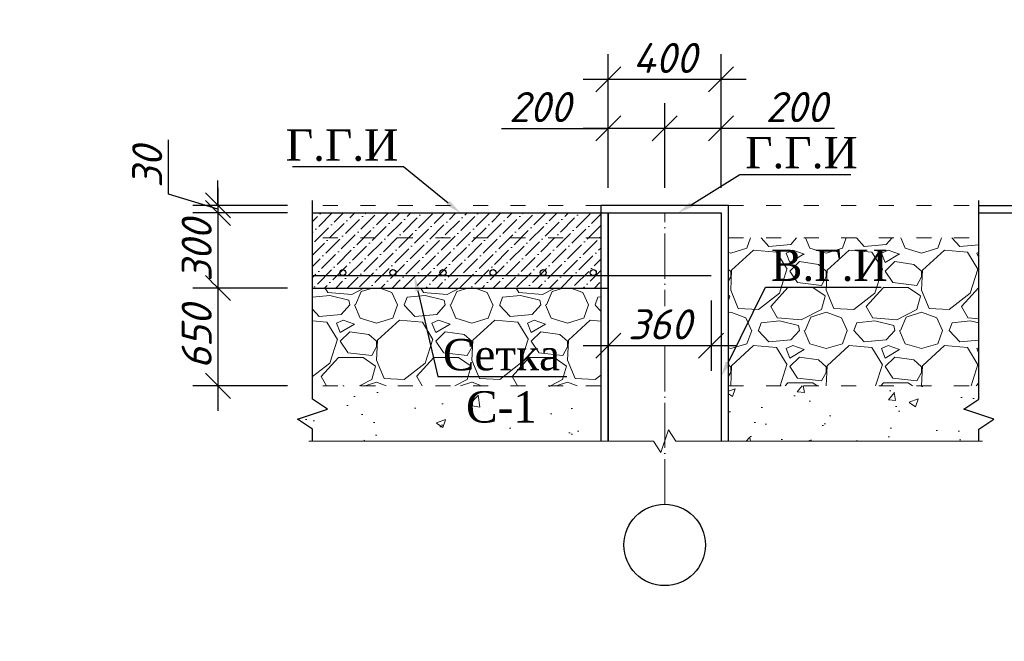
# Model space of a CAD drawing. Header units: millimetres. Extents: x 363306 to 7757304, y 1022887 to 1207196.
# Tile 125 of 256: x 907289 to 915151, y 1068692 to 1073654. Entities that reach past the tile are written whole.
import ezdxf
from ezdxf import colors
from ezdxf.entities.mleader import LeaderData, LeaderLine
from ezdxf.math import Vec2, Vec3

# ---------------------------------------------------------------- set-up
doc = ezdxf.new("R2010")
doc.units = ezdxf.units.MM
doc.linetypes.add('ACAD_ISO03W100', pattern=[30, 12, -18])
doc.linetypes.add('ACAD_ISO04W100', pattern=[30, 24, -3, 0, -3])
for name, color, linetype, lineweight in [('--фон', 250, 'Continuous', 0), ('.', 7, 'Continuous', 15), ('ACO-текст', 7, 'Continuous', 20), ('AR_hatch_0.05', 7, 'Continuous', 5), ('F OC', 6, 'ACAD_ISO04W100', 0), ('PLAN', 250, 'Continuous', 25), ('основной 0.30', 7, 'Continuous', 30)]:
    doc.layers.add(name, color=color, linetype=linetype, lineweight=lineweight)
doc.layers.add('0 @ 100', color=7, linetype='Continuous')
doc.layers.add('kcd_tx', color=7, linetype='Continuous')
doc.styles.add('PDF ISOCPEUR Italic', font='isocpeui.ttf')
doc.styles.get("Standard").update_dxf_attribs({"font": 'isocpeui.ttf'})
doc.styles.add('Times New Roman', font='times.ttf')
doc.styles.add('ГОСТ 2.304', font='isocpeui.ttf')
doc.dimstyles.new('Санжар', dxfattribs={"dimtxt": 240, "dimasz": 200, "dimexe": 200, "dimexo": 200, "dimgap": 50, "dimtad": 1, "dimdec": 0, "dimtxsty": 'Standard', "dimblk": 'OBLIQUE', "dimcen": 2.5, "dimdle": 200, "dimclrd": 152, "dimclre": 152, "dimclrt": 152, "dimadec": 0, "dimazin": 0, "dimtfac": 1, "dimtdec": 0, "dimtmove": 0, "dimatfit": 3, "dimldrblk": 'OBLIQUE', "dimfxl": 0, "dimlwd": 0, "dimlwe": 0, "dimarcsym": 0})
pattern_1 = [(50, (-932349.14, 46436.56), (728.73868, -63.75634), [76.2, -838.2]), (355, (-932349.14, 46436.56), (-140.97369, 764.22738), [60.96, -670.56234]), (100.451445, (-932288.4, 46431.24), (587.765, 700.471), [64.76004, -712.36098]), (46.1842, (-932349.1, 46639.8), (1084.31616, -168.1693), [114.3, -1257.3]), (96.63556, (-932258.8, 46625.7), (949.61654, 989.7045), [97.1401, -1068.54243]), (351.18415, (-932349.1, 46639.8), (949.61654, 989.7045), [91.43987, -1005.8389]), (21, (-932247.54, 46588.96), (606.45757, -409.0608), [76.2, -838.2]), (326, (-932247.54, 46588.96), (247.20811, 736.75186), [60.96, -670.56]), (71.451445, (-932197, 46554.9), (853.66568, 327.69108), [64.76004, -712.35975]), (37.5, (-932349.14, 46436.56), (12.354413, 338.220155), [0, -662.432, 0, -680.72, 0, -673.1]), (7.5, (-932349.14, 46436.56), (267.27865, 400.7223), [0, -388.112, 0, -647.192, 0, -256.54]), (327.5, (-932575.7, 46436.56), (542.36238, -22.914976), [0, -254, 0, -792.48, 0, -1051.56]), (317.5, (-932677.3, 46436.56), (592.51673, 101.70596), [0, -330.2, 0, -526.288, 0, -746.76])]

# ---------------------------------------------------------------- blocks, each defined once
blk = doc.blocks.new('_Oblique')
at = {"color": 0, "linetype": 'ByBlock', "lineweight": -2}
blk.add_line((-0.5, -0.5), (0.5, 0.5), dxfattribs=at)
blk = doc.blocks.new('*D649')
at = {"layer": 'Defpoints', "color": 0, "lineweight": 25, "transparency": 16777216}
for p in [(912439, 1072786.4), (912439, 1072111.2), (912889, 1072111.2)]:
    blk.add_point(p, dxfattribs=at)
at = {"layer": 'kcd_tx', "transparency": 16777216}
for p, q in [((912439, 1072311.2), (912439, 1072986.4)), ((912889, 1072311.2), (912889, 1072986.4)), ((913089, 1072786.4), (912239, 1072786.4)), ((913795.8, 1072786.4), (912889, 1072786.4))]:
    blk.add_line(p, q, dxfattribs=at)
at = {"layer": 'kcd_tx', "transparency": 16777216, "xscale": 200, "yscale": 200, "zscale": 200, "rotation": 180}
blk.add_blockref('_Oblique', (912439, 1072786.4), dxfattribs=at)
at = {"layer": 'kcd_tx', "transparency": 16777216, "xscale": 200, "yscale": 200, "zscale": 200}
blk.add_blockref('_Oblique', (912889, 1072786.4), dxfattribs=at)
at = {"layer": 'kcd_tx', "lineweight": 30, "transparency": 16777216, "insert": (913490.9, 1072956.4), "char_height": 240, "attachment_point": 5, "bg_fill": 3, "box_fill_scale": 1.1, "bg_fill_color": 256, "bg_fill_true_color": 13158600, "bg_fill_transparency": 0}
blk.add_mtext('200', dxfattribs=at)
blk = doc.blocks.new('*D650')
at = {"layer": 'Defpoints', "color": 0, "lineweight": 25, "transparency": 16777216}
for p in [(911989, 1072786.4), (911989, 1072111.2), (912439, 1072111.2)]:
    blk.add_point(p, dxfattribs=at)
at = {"layer": 'kcd_tx', "transparency": 16777216}
for p, q in [((911989, 1072311.2), (911989, 1072986.4)), ((912439, 1072311.2), (912439, 1072986.4)), ((911137, 1072786.4), (911989, 1072786.4)), ((912639, 1072786.4), (911789, 1072786.4))]:
    blk.add_line(p, q, dxfattribs=at)
at = {"layer": 'kcd_tx', "transparency": 16777216, "xscale": 200, "yscale": 200, "zscale": 200, "rotation": 180}
blk.add_blockref('_Oblique', (911989, 1072786.4), dxfattribs=at)
at = {"layer": 'kcd_tx', "transparency": 16777216, "xscale": 200, "yscale": 200, "zscale": 200}
blk.add_blockref('_Oblique', (912439, 1072786.4), dxfattribs=at)
at = {"layer": 'kcd_tx', "lineweight": 30, "transparency": 16777216, "insert": (911441.9, 1072956.4), "char_height": 240, "attachment_point": 5, "bg_fill": 3, "box_fill_scale": 1.1, "bg_fill_color": 256, "bg_fill_true_color": 13158600, "bg_fill_transparency": 0}
blk.add_mtext('200', dxfattribs=at)
blk = doc.blocks.new('*D651')
at = {"layer": 'Defpoints', "color": 0, "lineweight": 25, "transparency": 16777216}
for p in [(912889, 1073178.2), (911989, 1072111.2), (912889, 1072111.2)]:
    blk.add_point(p, dxfattribs=at)
at = {"layer": 'kcd_tx', "transparency": 16777216}
for p, q in [((911989, 1072311.2), (911989, 1073378.2)), ((912889, 1072311.2), (912889, 1073378.2)), ((911789, 1073178.2), (913089, 1073178.2))]:
    blk.add_line(p, q, dxfattribs=at)
at = {"layer": 'kcd_tx', "transparency": 16777216, "xscale": 200, "yscale": 200, "zscale": 200, "rotation": 180}
blk.add_blockref('_Oblique', (911989, 1073178.2), dxfattribs=at)
at = {"layer": 'kcd_tx', "transparency": 16777216, "xscale": 200, "yscale": 200, "zscale": 200}
blk.add_blockref('_Oblique', (912889, 1073178.2), dxfattribs=at)
at = {"layer": 'kcd_tx', "lineweight": 30, "transparency": 16777216, "insert": (912439, 1073348.2), "char_height": 240, "attachment_point": 5, "bg_fill": 3, "box_fill_scale": 1.1, "bg_fill_color": 256, "bg_fill_true_color": 13158600, "bg_fill_transparency": 0}
blk.add_mtext('400', dxfattribs=at)
blk = doc.blocks.new('*D793')
at = {"layer": 'Defpoints', "color": 0, "lineweight": 25, "transparency": 16777216}
for p in [(908872.2, 1072111.2), (909627.4, 1072171.2), (909627.4, 1072111.2)]:
    blk.add_point(p, dxfattribs=at)
at = {"layer": 'kcd_tx', "transparency": 16777216}
for p, q in [((908477.2, 1072259.7), (908477.2, 1072695.5)), ((908872.2, 1072171.2), (908872.2, 1072371.2)), ((908872.2, 1072141.2), (908477.2, 1072259.7)), ((909427.4, 1072171.2), (908672.2, 1072171.2)), ((909427.4, 1072111.2), (908672.2, 1072111.2)), ((908872.2, 1072171.2), (908872.2, 1072111.2)), ((908872.2, 1072171.2), (908872.2, 1072111.2)), ((908872.2, 1072111.2), (908872.2, 1071911.2))]:
    blk.add_line(p, q, dxfattribs=at)
at = {"layer": 'kcd_tx', "transparency": 16777216, "xscale": 200, "yscale": 200, "zscale": 200}
for p, rotation in [((908872.2, 1072171.2), 270), ((908872.2, 1072111.2), 90)]:
    blk.add_blockref('_Oblique', p, dxfattribs=dict(at, rotation=rotation))
at = {"layer": 'kcd_tx', "lineweight": 30, "transparency": 16777216, "insert": (908307.2, 1072477.6), "char_height": 240, "attachment_point": 5, "rotation": 90, "bg_fill": 3, "box_fill_scale": 1.1, "bg_fill_color": 256, "bg_fill_true_color": 13158600, "bg_fill_transparency": 0}
blk.add_mtext('30', dxfattribs=at)
blk = doc.blocks.new('*D652')
at = {"layer": 'Defpoints', "color": 0, "lineweight": 25, "transparency": 16777216}
for p in [(909627.4, 1072111.2), (908872.2, 1071511.2), (909627.4, 1071511.2)]:
    blk.add_point(p, dxfattribs=at)
at = {"layer": 'kcd_tx', "transparency": 16777216}
for p, q in [((908872.2, 1072311.2), (908872.2, 1071311.2)), ((909427.4, 1072111.2), (908672.2, 1072111.2)), ((909427.4, 1071511.2), (908672.2, 1071511.2))]:
    blk.add_line(p, q, dxfattribs=at)
at = {"layer": 'kcd_tx', "transparency": 16777216, "xscale": 200, "yscale": 200, "zscale": 200}
for p, rotation in [((908872.2, 1072111.2), 90), ((908872.2, 1071511.2), 270)]:
    blk.add_blockref('_Oblique', p, dxfattribs=dict(at, rotation=rotation))
at = {"layer": 'kcd_tx', "lineweight": 30, "transparency": 16777216, "insert": (908702.2, 1071811.2), "char_height": 240, "attachment_point": 5, "rotation": 90, "bg_fill": 3, "box_fill_scale": 1.1, "bg_fill_color": 256, "bg_fill_true_color": 13158600, "bg_fill_transparency": 0}
blk.add_mtext('300', dxfattribs=at)
blk = doc.blocks.new('*D653')
at = {"layer": 'Defpoints', "color": 0, "lineweight": 25, "transparency": 16777216}
for p in [(909627.4, 1071511.2), (908872.2, 1070731.2), (909627.4, 1070731.2)]:
    blk.add_point(p, dxfattribs=at)
at = {"layer": 'kcd_tx', "transparency": 16777216}
for p, q in [((908872.2, 1071711.2), (908872.2, 1070531.2)), ((909427.4, 1071511.2), (908672.2, 1071511.2)), ((909427.4, 1070731.2), (908672.2, 1070731.2))]:
    blk.add_line(p, q, dxfattribs=at)
at = {"layer": 'kcd_tx', "transparency": 16777216, "xscale": 200, "yscale": 200, "zscale": 200}
for p, rotation in [((908872.2, 1071511.2), 90), ((908872.2, 1070731.2), 270)]:
    blk.add_blockref('_Oblique', p, dxfattribs=dict(at, rotation=rotation))
at = {"layer": 'kcd_tx', "lineweight": 30, "transparency": 16777216, "insert": (908702.2, 1071121.2), "char_height": 240, "attachment_point": 5, "rotation": 90, "bg_fill": 3, "box_fill_scale": 1.1, "bg_fill_color": 256, "bg_fill_true_color": 13158600, "bg_fill_transparency": 0}
blk.add_mtext('650', dxfattribs=at)
blk = doc.blocks.new('*D654')
at = {"layer": 'Defpoints', "color": 0, "lineweight": 25, "transparency": 16777216}
for p in [(911989, 1071611.2), (912809, 1071611.2), (912809, 1071051.9)]:
    blk.add_point(p, dxfattribs=at)
at = {"layer": 'kcd_tx', "transparency": 16777216}
for p, q in [((911989, 1071411.2), (911989, 1070851.9)), ((912809, 1071411.2), (912809, 1070851.9)), ((911789, 1071051.9), (913009, 1071051.9))]:
    blk.add_line(p, q, dxfattribs=at)
at = {"layer": 'kcd_tx', "transparency": 16777216, "xscale": 200, "yscale": 200, "zscale": 200, "rotation": 180}
blk.add_blockref('_Oblique', (911989, 1071051.9), dxfattribs=at)
at = {"layer": 'kcd_tx', "transparency": 16777216, "xscale": 200, "yscale": 200, "zscale": 200}
blk.add_blockref('_Oblique', (912809, 1071051.9), dxfattribs=at)
at = {"layer": 'kcd_tx', "lineweight": 30, "transparency": 16777216, "insert": (912399, 1071221.9), "char_height": 240, "attachment_point": 5, "bg_fill": 3, "box_fill_scale": 1.1, "bg_fill_color": 256, "bg_fill_true_color": 13158600, "bg_fill_transparency": 0}
blk.add_mtext('360', dxfattribs=at)

msp = doc.modelspace()

# ---------------------------------------------------------------- hatches: boundary and pattern name
at = {"layer": 'AR_hatch_0.05', "ltscale": 100}
h = msp.add_hatch(dxfattribs=at)
h.set_pattern_fill('ANSI36', color=8, scale=20)
h.set_pattern_definition([(45, (-484406.9, 149473.17), (33.6759605, 123.4785217), [158.75, -31.75, 0, -31.75])])
h.paths.add_polyline_path([(911928.978, 1071911.205), (909627.359, 1071911.205), (909627.359, 1071511.205), (911928.978, 1071511.205)])
h.paths.add_polyline_path([(911928.978, 1072111.205), (909627.359, 1072111.205), (909627.359, 1071911.205), (911928.978, 1071911.205)])
h = msp.add_hatch(dxfattribs=at)
h.set_pattern_fill('GRAVEL', color=8, scale=30)
h.set_pattern_definition([(228.0127875, (-374270.37, 531672.825), (-6096.0000005, -6857.9999996), [102.51643, -10149.1451]), (184.969741, (-374338.95, 531596.625), (9143.9999964, 762.0000434), [175.9214, -17416.21467]), (132.510447, (-374514.21, 531581.385), (7620.0000032, -8381.999997), [124.04446, -12280.41684]), (267.273689, (-374811.39, 531390.885), (762.0000016, 15239.9999999), [160.20136, -15859.93123]), (292.8336542, (-374819.01, 531230.865), (-3810.0000003, 9143.9999999), [157.0901, -15551.94232]), (357.273689, (-374758.05, 531086.085), (-15239.9999999, 762.0000016), [160.20136, -15859.93123]), (37.6942405, (-374598.03, 531078.465), (-9905.99999956, -7620.00000057), [211.8581, -20973.9346]), (72.2553284, (-374430.39, 531208.005), (5334.00000143, 16763.99999954), [200.01586, -19801.577]), (121.4295656, (-374369.43, 531398.505), (-6096.0000009, 9905.9999995), [160.7439, -15913.6637]), (175.2363583, (-374453.25, 531535.665), (8382, -762.0000013), [183.514, -8992.1811]), (222.3974378, (-374636.13, 531550.905), (-9143.9999997, -8382.0000003), [237.32338, -23495.03175]), (138.814075, (-374057.01, 531383.265), (-5333.9999997, 4572.0000004), [81.00136, -8019.16975]), (171.4692344, (-374117.97, 531436.605), (9906.0000003, -1523.9999983), [154.1046, -15256.3917]), (225, (-374270.37, 531459.46), (-1e-13, -762), [107.7628, -969.86793]), (203.1985905, (-374323.71, 531550.9), (3810, 1524), [58.0324, -5745.1867]), (291.80141, (-374377.05, 531528.04), (-762, 2286), [82.0697, -4021.4259]), (30.963757, (-374346.57, 531451.84), (2286, 1524), [133.2959, -4309.88945]), (161.565051, (-374232.27, 531520.42), (1524, -762), [96.38614, -2313.26944]), (16.3895403, (-374819.01, 531528.045), (7620, 2286), [135.0264, -13367.648]), (70.346176, (-374689.47, 531566.145), (-3048.0000003, -8381.9999999), [113.2797, -11214.6647]), (293.1985905, (-374232.27, 531672.82), (-1524, 3810), [116.06403, -5687.15508]), (343.6104597, (-374186.55, 531566.145), (-7620.0000002, 2285.9999995), [135.0264, -13367.648]), (339.443955, (-374819.01, 531055.605), (-3810, 1524), [130.21056, -6380.3203]), (294.7751406, (-374697.09, 531009.885), (-3810.0000045, 8381.999998), [109.10164, -10801.078]), (66.8014095, (-374224.65, 530910.82), (1524, 3810), [116.06403, -5687.15508]), (17.3540246, (-374178.93, 531017.505), (-9905.9999998, -3048.0000006), [127.73482, -12645.7128]), (69.443955, (-374598.03, 530910.825), (-1524, -3810), [65.1053, -6445.42557]), (101.309932, (-374270.37, 530910.82), (-762, 3048), [38.8544, -3846.5985]), (165.963757, (-374277.99, 530948.92), (2286, -762), [157.0901, -2984.71638]), (186.009006, (-374430.39, 530987.025), (7620, 762.0000004), [145.5801, -14412.40946]), (303.690068, (-374346.57, 531383.26), (-762, 1524), [109.89716, -2637.5329]), (353.1572266, (-374285.61, 531291.825), (12954.0000001, -1523.9999993), [191.86703, -18994.8027]), (60.945396, (-374095.11, 531268.965), (-3048, -5334), [78.45247, -7766.8177]), (90, (-374057, 531337.54), (-762, 762), [45.72, -716.28]), (120.256437, (-374445.63, 531009.885), (3047.9999996, -5334.0000002), [105.8601, -10480.18223]), (48.0127875, (-374498.97, 531101.325), (6096.0000005, 6857.9999996), [205.03286, -10046.62866]), (0, (-374361.8, 531253.7), (762, 762), [198.12, -563.88]), (325.3048465, (-374163.69, 531253.725), (7620.0000029, -5333.9999959), [120.48287, -11927.795]), (254.054604, (-374064.63, 531185.14), (-762, -3048), [110.94872, -5436.495]), (207.6459754, (-374095.11, 531078.465), (-14478.0000005, -7619.999999), [180.64353, -17883.73933]), (175.4260787, (-374255.13, 530994.645), (-9906, 762), [191.10884, -18919.75394])])
h.paths.add_polyline_path([(914947.538, 1070731.176), (914947.538, 1071911.205), (912948.978, 1071911.205), (912948.978, 1070731.176)])
h = msp.add_hatch(dxfattribs=at)
h.set_pattern_fill('GRAVEL', color=8, scale=30)
h.set_pattern_definition([(228.0127875, (-931833.86, 47243.82), (-6096.0000005, -6857.9999996), [102.51643, -10149.1451]), (184.969741, (-931902.44, 47167.62), (9143.9999964, 762.0000434), [175.92142, -17416.21467]), (132.510447, (-932077.7, 47152.38), (7620.0000032, -8381.9999971), [124.04446, -12280.41684]), (267.273689, (-932374.88, 46961.88), (762.0000016, 15239.9999999), [160.20136, -15859.93123]), (292.8336542, (-932382.5, 46801.86), (-3810.0000003, 9143.99999987), [157.0901, -15551.94232]), (357.273689, (-932321.54, 46657.08), (-15239.9999999, 762.0000016), [160.20136, -15859.93123]), (37.6942405, (-932161.52, 46649.46), (-9905.99999956, -7620.00000057), [211.8581, -20973.9346]), (72.2553284, (-931993.88, 46779), (5334.00000143, 16763.99999954), [200.01586, -19801.57698]), (121.4295656, (-931932.92, 46969.5), (-6096.00000086, 9905.99999947), [160.7439, -15913.6637]), (175.2363583, (-932016.74, 47106.66), (8381.9999999, -762.0000013), [183.51398, -8992.18108]), (222.3974378, (-932199.62, 47121.9), (-9143.9999997, -8382.00000032), [237.32338, -23495.03175]), (138.814075, (-931620.5, 46954.26), (-5333.9999997, 4572.0000004), [81.00136, -8019.16975]), (171.4692344, (-931681.46, 47007.6), (9906.0000003, -1523.9999983), [154.1046, -15256.3917]), (225, (-931833.86, 47030.46), (-1e-13, -762), [107.7628, -969.86793]), (203.1985905, (-931887.2, 47121.9), (3810, 1523.9999997), [58.0324, -5745.1867]), (291.8014095, (-931940.54, 47099.04), (-762, 2286), [82.06969, -4021.4259]), (30.9637565, (-931910.06, 47022.84), (2286, 1524), [133.2959, -4309.88945]), (161.565051, (-931795.76, 47091.42), (1524, -762), [96.38614, -2313.26944]), (16.3895403, (-932382.5, 47099.04), (7620, 2286), [135.0264, -13367.648]), (70.346176, (-932252.96, 47137.14), (-3048.0000003, -8381.9999999), [113.27968, -11214.6647]), (293.1985905, (-931795.76, 47243.82), (-1523.9999997, 3810), [116.06403, -5687.15508]), (343.6104597, (-931750.04, 47137.14), (-7620.0000002, 2285.9999995), [135.0264, -13367.648]), (339.443955, (-932382.5, 46626.6), (-3810, 1524), [130.21056, -6380.3203]), (294.7751406, (-932260.58, 46580.88), (-3810.0000045, 8381.999998), [109.10164, -10801.07801]), (66.8014095, (-931788.14, 46481.82), (1523.9999998, 3810), [116.06403, -5687.15508]), (17.3540246, (-931742.42, 46588.5), (-9905.9999998, -3048.0000006), [127.73482, -12645.7128]), (69.443955, (-932161.52, 46481.82), (-1524, -3810), [65.10528, -6445.42557]), (101.3099325, (-931833.86, 46481.82), (-762, 3048), [38.85438, -3846.5985]), (165.963757, (-931841.48, 46519.92), (2286, -762), [157.0901, -2984.71638]), (186.009006, (-931993.88, 46558.02), (7619.99999996, 762.0000004), [145.5801, -14412.40946]), (303.690068, (-931910.06, 46954.26), (-762, 1524), [109.89716, -2637.5329]), (353.1572266, (-931849.1, 46862.82), (12954.0000001, -1523.99999932), [191.86703, -18994.80272]), (60.945396, (-931658.6, 46839.96), (-3048, -5334), [78.45247, -7766.8177]), (90, (-931620.5, 46908.54), (-762, 762), [45.72, -716.28]), (120.2564372, (-932009.12, 46580.88), (3047.9999996, -5334.0000002), [105.8601, -10480.18223]), (48.0127875, (-932062.46, 46672.32), (6096.0000005, 6857.9999996), [205.03286, -10046.62866]), (0, (-931925.3, 46824.7), (762, 762), [198.12, -563.88]), (325.3048465, (-931727.18, 46824.72), (7620.0000029, -5333.9999959), [120.48287, -11927.79502]), (254.054604, (-931628.12, 46756.14), (-762, -3048), [110.94872, -5436.495]), (207.6459754, (-931658.6, 46649.46), (-14478.00000053, -7619.999999), [180.64353, -17883.73933]), (175.4260787, (-931818.62, 46565.64), (-9906, 762), [191.10884, -18919.75394])])
h.paths.add_polyline_path([(909627.359, 1071511.205), (909627.359, 1070731.176), (911928.978, 1070731.176), (911928.978, 1071511.205)])
h = msp.add_hatch(dxfattribs=at)
h.set_pattern_fill('AR-CONC', color=8, scale=4)
h.set_pattern_definition(pattern_1)
h.paths.add_polyline_path([(909627.359, 1070289.064), (911928.978, 1070289.064), (911928.978, 1070731.176), (909627.359, 1070731.176), (909627.359, 1070625.614), (909747.359, 1070545.614), (909507.359, 1070465.614), (909627.359, 1070385.614)])
h = msp.add_hatch(dxfattribs=at)
h.set_pattern_fill('AR-CONC', color=8, scale=4)
h.set_pattern_definition(pattern_1)
h.paths.add_polyline_path([(914947.538, 1070289.064), (914947.538, 1070385.614), (915067.538, 1070465.614), (914827.538, 1070545.614), (914947.538, 1070625.614), (914947.538, 1070731.176), (912948.978, 1070731.176), (912948.978, 1070289.064)])

# ---------------------------------------------------------------- linework, layer by layer
at = {"layer": '.'}
msp.add_lwpolyline([(909597.359, 1070289.064), (912348.978, 1070289.064), (912408.978, 1070199.064), (912468.978, 1070379.064), (912528.978, 1070289.064), (914977.538, 1070289.064)], dxfattribs=at)
at = {"lineweight": 30, "ltscale": 100}
msp.add_line((909627.359, 1071511.205), (911988.978, 1071511.205), dxfattribs=at)
for points in [[(909627.359, 1070289.064), (909627.359, 1070385.614), (909507.359, 1070465.614), (909747.359, 1070545.614), (909627.359, 1070625.614), (909627.359, 1072211.205)], [(914947.538, 1070289.064), (914947.538, 1070385.614), (915067.538, 1070465.614), (914827.538, 1070545.614), (914947.538, 1070625.614), (914947.538, 1072211.205)]]:
    msp.add_lwpolyline(points)
at = {"color": 8, "ltscale": 100}
for points in [[(912948.978, 1070289.064), (912948.978, 1072171.205), (911928.978, 1072171.205), (911928.978, 1070289.064)], [(911988.978, 1072111.205), (911988.978, 1070289.064)], [(912888.978, 1072111.205), (912888.978, 1070289.064)]]:
    msp.add_lwpolyline(points, dxfattribs=at)
at = {"linetype": 'Continuous', "lineweight": 25, "ltscale": 100}
for points in [[(914947.538, 1072171.205), (915741.506, 1072171.205)], [(914947.538, 1072111.205), (915741.506, 1072111.205)]]:
    msp.add_lwpolyline(points, dxfattribs=at)
at = {"color": 1, "lineweight": 30, "ltscale": 100}
msp.add_lwpolyline([(909627.359, 1071611.205), (912808.978, 1071611.205)], dxfattribs=at)
for centre in [(909868.978, 1071635.205), (910268.978, 1071635.205), (910668.978, 1071635.205), (911068.978, 1071635.205), (911468.978, 1071635.205), (911868.978, 1071635.205)]:
    msp.add_circle(centre, 24, dxfattribs=at)
at = {"layer": 'F OC', "ltscale": 15, "transparency": 33554687}
msp.add_lwpolyline([(912438.978, 1069786.029), (912438.978, 1072111.205)], dxfattribs=at)
at = {"layer": 'PLAN', "color": 158, "lineweight": 30}
msp.add_circle((912438.978, 1069461.144), 324.885, dxfattribs=at)
at = {"layer": 'основной 0.30', "color": 8, "ltscale": 50, "transparency": 33554687}
for points in [[(911988.978, 1072111.205), (912888.978, 1072111.205), (912888.978, 1070289.064)], [(911988.978, 1070289.064), (911988.978, 1072111.205)]]:
    msp.add_lwpolyline(points, dxfattribs=at)
at = {"layer": 'основной 0.30', "linetype": 'ACAD_ISO03W100', "lineweight": 0, "ltscale": 10, "transparency": 33554687}
for points in [[(911928.978, 1071911.205), (909627.359, 1071911.205)], [(912948.978, 1071911.205), (914947.538, 1071911.205)], [(911928.978, 1070731.176), (909627.359, 1070731.176)], [(912948.978, 1070731.176), (914947.538, 1070731.176)]]:
    msp.add_lwpolyline(points, dxfattribs=at)

# ---------------------------------------------------------------- texts
at = {"layer": '0 @ 100', "color": 7, "insert": (761996.908, 1075986.433), "char_height": 318.940213, "width": 19697.5359, "attachment_point": 4, "style": 'ГОСТ 2.304'}
msp.add_mtext('\\pi5457.36288;{\\fISOCPEUR|b1|i1|c204|p34;Характеристика участка строительства:\\P\\pi0;\\P}Расчетная зимняя температура воздух 15 °С.\\PСкоростной напор ветра   - 38кг/м2.\\PВес снегового покрова    - 50кг/м2.\\PКлассификация зданий по функциональной пожарной опасности - Ф 4.1 \\PКоэффициент надежности по назначению - 0.95\\P\\P^IПроектом разработано подъёмник для мало мобильных граждан населения грузоподъемностью 250 кг. скоростью 0,25 см/с. Двери шахт подъёмника противопожарные с пределом огнестойкости El 30. Подъёмники оборудованы кабинами габаритами 1500х1500 мм, ширина дверей кабины обеспечивает проезд инвалидной коляски. Для экстренных случаев подъёмник оснащен дополнительным аккумулятором и механическим спуском для безопасного спуска пассажира в нулевую отметку. Так же в дверях подъёмника установлены замки датчики которые открываются с ключевыми картами, чтобы открыть двери подъёмника.\\P^IС внешней и внутренней стороны наружных стен предусмотрено обшивка из аквапанелей толщиной 12,5мм с утеплением из минераловатной ваты на кварцевой основе, А =0,040 Вт/мС, толщиной 100мм. (по теплотехническому расчету). Наружная отделка из органическое стекло.\\P^IПодрядчик обязан предоставить заказчику сертификаты соответствия и пожарной безопасности на фасадную систему и все применяемые в данной системе материалы и изделия.\\PКонструкции, изделия и материалы применены по действующим стандартам, ТУ, сертификатам. На путях эвакуации используются отделочные материалы, соответствующие требованиям п. 5.25 ШНК 2.01.02-04.\\PОтделка стен с внутренней стороны окраска водоэмульсионными красками светлых тонов. Во внутренней и наружной отделке использованы современные отделочные материалы используемые на территории Республики Узбекистан.\\P^IКрыша - скатная из металлических профилированных листов с полимерными покрытиями с обеих сторон толщ.0,55мм по металлическим конструкциям.\\P^IПо периметру наружных стен устраивается бетонная отмостка. Бетон кл.В 7,5 шириной 1000 мм, толщиной 50 мм по гравийному основанию толщиной 100 мм -150 мм.\\P^IВсе строительно-монтажные работы вести согласно указаний соответствующих строительных норм и проекта производства работ (П.П.Р.) на основании ШНК 3.01.01 - 03 и КМК 3.01.02 - 00.', dxfattribs=at)
at = {"layer": 'ACO-текст', "insert": (672490.308, 1084593.003), "char_height": 300, "width": 19682.58846, "attachment_point": 1, "style": 'PDF ISOCPEUR Italic'}
msp.add_mtext('\\pi-600,l900,t900;{\\H1.1429x;\\C0;Примечание:}\\P1.^IОбщие указания и грунтовые условия смотри на листе КP-7. \\P2.^IСоединения пересечений стержней арматуры выполнять вязаными стальной  отожженной проволокой d=0.8-1.0мм.\\P3.^IСтыки арматуры должны иметь длину перепуска  L=600мм для d=16А400, L=800мм для d=20А400, L=900мм для d=22А400 \\P4.^IСтыки стержней внахлестку должны располагаться вразбежку. При этом площадь сечения рабочих стержней, стыкуемых в одном месте, должна быть не более 50% общей плошади сечения арматуры. \\P5.^IУказания по выполнению арматурных, опалубочных, бетонных работ, допуски при установке арматуры и опалубки, устройству рабочих швов, уходу за бетоном см. КМК 3.03.01-98.', dxfattribs=at)

# ---------------------------------------------------------------- leaders
at = {"layer": '--фон'}
ml = msp.add_multileader_mtext('Standard', dxfattribs=at)
ml.set_content('Г.Г.И', color=256, style='Times New Roman')
ml.set_leader_properties()
ml.build(insert=Vec2(0, 0))
ml.multileader.update_dxf_attribs({"text_left_attachment_type": 6, "text_right_attachment_type": 6, "dogleg_length": 0.589, "arrow_head_size": 125, "scale": 100})
ctx = ml.context
ctx.base_point, ctx.scale, ctx.char_height, ctx.arrow_head_size, ctx.landing_gap_size, ctx.plane_origin = Vec3(909430.583, 1072478.312), 100, 250, 125, 0, Vec3(909180.839, 1074456.41)
ctx.left_attachment, ctx.right_attachment, ctx.text_align_type = 6, 6, 1
notes = []
notes.append((ctx, [(1, (1, 1, 0), (910354.129, 1072478.312), (-1, 0), 58.91, [(1, [(910808.169, 1072111.205)], 0, [])])]))
ctx.mtext.insert, ctx.mtext.alignment, ctx.mtext.flow_direction = Vec3(909862.901, 1072778.312), 2, 5
ml = msp.add_multileader_mtext('Standard', dxfattribs=at)
ml.set_content('В.Г.И', color=256, style='Times New Roman')
ml.set_leader_properties()
ml.build(insert=Vec2(0, 0))
ml.multileader.update_dxf_attribs({"text_left_attachment_type": 6, "text_right_attachment_type": 6, "dogleg_length": 0.589, "arrow_head_size": 125, "scale": 100})
ctx = ml.context
ctx.base_point, ctx.scale, ctx.char_height, ctx.arrow_head_size, ctx.landing_gap_size, ctx.plane_origin = Vec3(913304.056, 1071519.151), 100, 250, 125, 0, Vec3(913135.215, 1073329.328)
ctx.left_attachment, ctx.right_attachment, ctx.text_align_type = 6, 6, 1
notes.append((ctx, [(0, (1, 1, 0), (913245.146, 1071519.151), (1, 0), 58.91, [(1, [(912888.978, 1070803.976)], 0, [])])]))
ctx.mtext.insert, ctx.mtext.alignment, ctx.mtext.flow_direction = Vec3(913753.046, 1071819.151), 2, 5
ml = msp.add_multileader_mtext('Standard', dxfattribs=at)
ml.set_content('Сетка\\PС-1', color=256, style='Times New Roman')
ml.set_leader_properties()
ml.build(insert=Vec2(0, 0))
ml.multileader.update_dxf_attribs({"text_left_attachment_type": 6, "text_right_attachment_type": 6, "dogleg_length": 0.589, "arrow_head_size": 125, "scale": 100})
ctx = ml.context
ctx.base_point, ctx.scale, ctx.char_height, ctx.arrow_head_size, ctx.landing_gap_size, ctx.plane_origin = Vec3(910685.724, 1070805.152), 100, 250, 125, 0, Vec3(912461.022, 1071658.846)
ctx.left_attachment, ctx.right_attachment, ctx.text_align_type = 6, 6, 1
notes.append((ctx, [(0, (1, 1, 0), (910626.814, 1070805.152), (1, 0), 58.91, [(0, [(910439.793, 1071611.205)], 0, [])])]))
ctx.mtext.insert, ctx.mtext.alignment, ctx.mtext.flow_direction = Vec3(911135.976, 1071105.152), 2, 5
for ctx, leaders in notes:
    for number, flags, end, landing, length, lines in leaders:
        leader = LeaderData()
        leader.index, (leader.has_last_leader_line, leader.has_dogleg_vector, leader.attachment_direction) = number, flags
        leader.last_leader_point, leader.dogleg_vector, leader.dogleg_length = Vec3(end), Vec3(landing), length
        for number, points, colour, breaks in lines:
            line = LeaderLine()
            line.index, line.vertices, line.color, line.breaks = number, Vec3.list(points), colors.encode_raw_color(colour), breaks
            leader.lines.append(line)
        ctx.leaders.append(leader)

# ---------------------------------------------------------------- next in the draw order: dimensions: what is measured, and where the dimension line sits
at = {"layer": 'kcd_tx', "color": 18, "lineweight": 30, "true_color": 0x000000}
dim = msp.add_linear_dim(base=(912438.978, 1072786.442), p1=(912888.978, 1072111.205), p2=(912438.978, 1072111.205), text='200', dimstyle='Санжар', override={"dimclrd": 256, "dimclre": 256, "dimclrt": 256, "dimtmove": 1, "dimfxl": 1000, "dimfxlon": 1, "dimtfill": 1, "dimlwd": 65535, "dimlwe": 65535, "dimarcsym": 1}, dxfattribs=at)
dim.commit()
dim.dimension.update_dxf_attribs({"geometry": '*D649', "text_midpoint": (913490.888, 1072786.442), "dimtype": 160})
dim = msp.add_linear_dim(base=(912808.978, 1071051.872), p1=(911988.978, 1071611.205), p2=(912808.978, 1071611.205), text='360', dimstyle='Санжар', override={"dimclrd": 256, "dimclre": 256, "dimclrt": 256, "dimtmove": 1, "dimfxl": 1000, "dimfxlon": 1, "dimtfill": 1, "dimlwd": 65535, "dimlwe": 65535, "dimarcsym": 1}, dxfattribs=at)
dim.commit()
dim.dimension.update_dxf_attribs({"geometry": '*D654', "text_midpoint": (912398.978, 1071221.872)})

# ---------------------------------------------------------------- next in the draw order: dimensions: what is measured, and where the dimension line sits
dim = msp.add_linear_dim(base=(911988.978, 1072786.442), p1=(912438.978, 1072111.205), p2=(911988.978, 1072111.205), text='200', dimstyle='Санжар', override={"dimclrd": 256, "dimclre": 256, "dimclrt": 256, "dimtmove": 1, "dimfxl": 1000, "dimfxlon": 1, "dimtfill": 1, "dimlwd": 65535, "dimlwe": 65535, "dimarcsym": 1}, dxfattribs=at)
dim.commit()
dim.dimension.update_dxf_attribs({"geometry": '*D650', "text_midpoint": (911441.933, 1072786.442), "dimtype": 160})

# ---------------------------------------------------------------- next in the draw order: dimensions: what is measured, and where the dimension line sits
dim = msp.add_linear_dim(base=(912888.978, 1073178.247), p1=(911988.978, 1072111.205), p2=(912888.978, 1072111.205), text='400', dimstyle='Санжар', override={"dimclrd": 256, "dimclre": 256, "dimclrt": 256, "dimtmove": 1, "dimfxl": 1000, "dimfxlon": 1, "dimtfill": 1, "dimlwd": 65535, "dimlwe": 65535, "dimarcsym": 1}, dxfattribs=at)
dim.commit()
dim.dimension.update_dxf_attribs({"geometry": '*D651', "text_midpoint": (912438.978, 1073348.247)})

# ---------------------------------------------------------------- next in the draw order: linework, layer by layer
at = {"lineweight": 30, "ltscale": 100}
msp.add_lwpolyline([(909627.359, 1072111.205), (911988.978, 1072111.205)], dxfattribs=at)
at = {"layer": 'основной 0.30', "linetype": 'ACAD_ISO03W100', "lineweight": 0, "ltscale": 10, "transparency": 33554687}
for points in [[(911928.978, 1072171.205), (909627.359, 1072171.205)], [(912948.978, 1072171.205), (914947.538, 1072171.205)]]:
    msp.add_lwpolyline(points, dxfattribs=at)

# ---------------------------------------------------------------- next in the draw order: leaders
at = {"layer": '--фон'}
ml = msp.add_multileader_mtext('Standard', dxfattribs=at)
ml.set_content('Г.Г.И', color=256, style='Times New Roman')
ml.set_leader_properties()
ml.build(insert=Vec2(0, 0))
ml.multileader.update_dxf_attribs({"text_left_attachment_type": 6, "text_right_attachment_type": 6, "dogleg_length": 0.589, "arrow_head_size": 125, "scale": 100})
ctx = ml.context
ctx.base_point, ctx.scale, ctx.char_height, ctx.arrow_head_size, ctx.landing_gap_size, ctx.plane_origin = Vec3(913098.203, 1072418.312), 100, 250, 125, 0, Vec3(912966.278, 1074396.41)
ctx.left_attachment, ctx.right_attachment, ctx.text_align_type = 6, 6, 1
notes = []
notes.append((ctx, [(0, (1, 1, 0), (913039.293, 1072418.312), (1, 0), 58.91, [(1, [(912545.035, 1072111.205)], 0, [])])]))
ctx.mtext.insert, ctx.mtext.alignment, ctx.mtext.flow_direction = Vec3(913530.521, 1072718.312), 2, 5
for ctx, leaders in notes:
    for number, flags, end, landing, length, lines in leaders:
        leader = LeaderData()
        leader.index, (leader.has_last_leader_line, leader.has_dogleg_vector, leader.attachment_direction) = number, flags
        leader.last_leader_point, leader.dogleg_vector, leader.dogleg_length = Vec3(end), Vec3(landing), length
        for number, points, colour, breaks in lines:
            line = LeaderLine()
            line.index, line.vertices, line.color, line.breaks = number, Vec3.list(points), colors.encode_raw_color(colour), breaks
            leader.lines.append(line)
        ctx.leaders.append(leader)

# ---------------------------------------------------------------- next in the draw order: dimensions: what is measured, and where the dimension line sits
at = {"layer": 'kcd_tx', "color": 18, "lineweight": 30, "true_color": 0x000000}
dim = msp.add_linear_dim(base=(908872.185, 1072111.205), p1=(909627.359, 1072171.205), p2=(909627.359, 1072111.205), angle=90, text='30', dimstyle='Санжар', override={"dimclrd": 256, "dimclre": 256, "dimclrt": 256, "dimtmove": 1, "dimfxl": 1000, "dimfxlon": 1, "dimtfill": 1, "dimlwd": 65535, "dimlwe": 65535, "dimarcsym": 1}, dxfattribs=at)
dim.commit()
dim.dimension.update_dxf_attribs({"geometry": '*D793', "text_midpoint": (908307.185, 1072309.705)})

# ---------------------------------------------------------------- next in the draw order: dimensions: what is measured, and where the dimension line sits
dim = msp.add_linear_dim(base=(908872.185, 1071511.205), p1=(909627.359, 1072111.205), p2=(909627.359, 1071511.205), angle=90, text='300', dimstyle='Санжар', override={"dimclrd": 256, "dimclre": 256, "dimclrt": 256, "dimfxl": 1000, "dimfxlon": 1, "dimtfill": 1, "dimlwd": 65535, "dimlwe": 65535, "dimarcsym": 1}, dxfattribs=at)
dim.commit()
dim.dimension.update_dxf_attribs({"geometry": '*D652', "text_midpoint": (908872.185, 1071811.205), "dimtype": 160})

# ---------------------------------------------------------------- next in the draw order: dimensions: what is measured, and where the dimension line sits
dim = msp.add_linear_dim(base=(908872.185, 1070731.176), p1=(909627.359, 1071511.205), p2=(909627.359, 1070731.176), angle=90, text='650', dimstyle='Санжар', override={"dimclrd": 256, "dimclre": 256, "dimclrt": 256, "dimfxl": 1000, "dimfxlon": 1, "dimtfill": 1, "dimlwd": 65535, "dimlwe": 65535, "dimarcsym": 1}, dxfattribs=at)
dim.commit()
dim.dimension.update_dxf_attribs({"geometry": '*D653', "text_midpoint": (908872.185, 1071121.19), "dimtype": 160})

doc.saveas('drawing.dxf')
